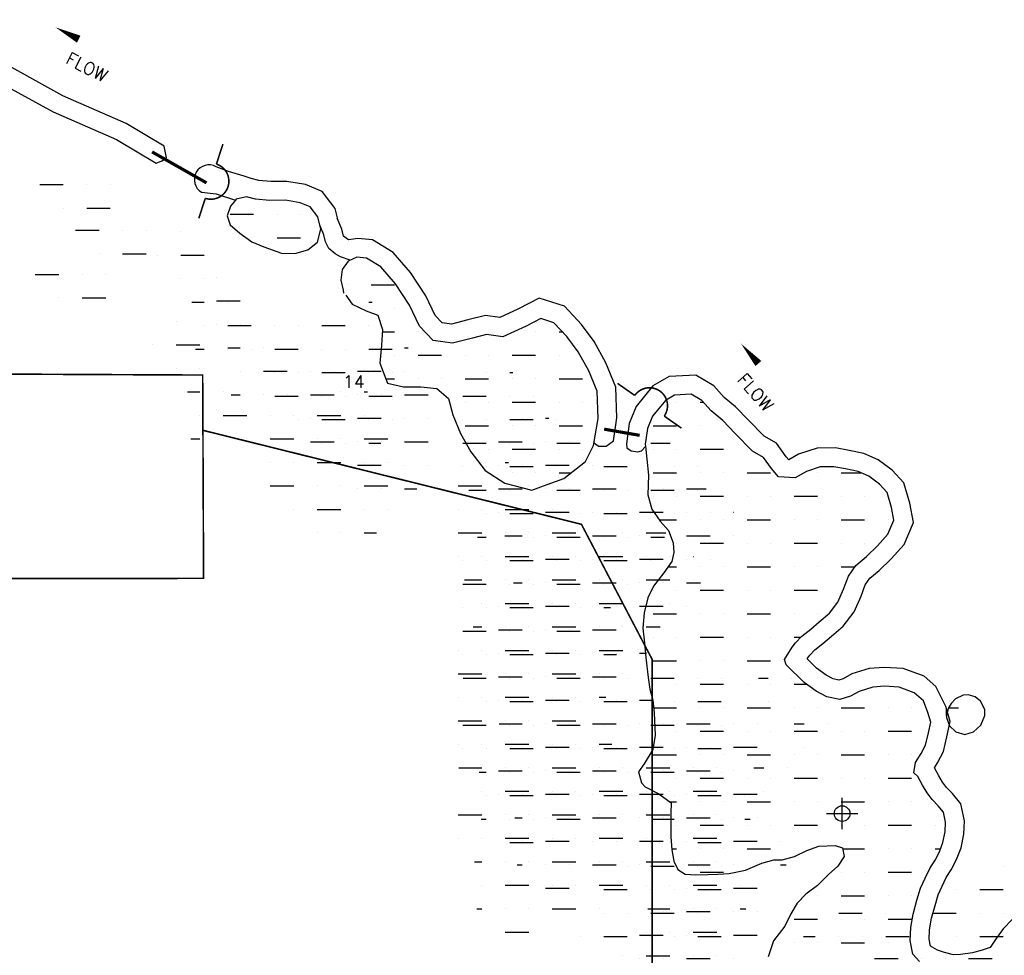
# Model space of a CAD drawing. Extents: x 212057 to 259631, y 788316 to 850646.
# Tile 16 of 20: x 241657 to 247942, y 807069 to 813042. Entities that reach past the tile are written whole.
import ezdxf
from ezdxf.enums import TextEntityAlignment as Align

# ---------------------------------------------------------------- set-up
doc = ezdxf.new("R2010")
doc.units = 0
doc.header["$LTSCALE"] = 800
doc.header["$PDMODE"] = 34
doc.header["$PDSIZE"] = 100
doc.linetypes.add('DASHED', pattern=[0])
doc.layers.get('0').update_dxf_attribs({"linetype": 'CONTINUOUS'})
for name, color, linetype in [('HATCH', 3, 'CONTINUOUS'), ('PLAKES', 5, 'CONTINUOUS'), ('SEC', 2, 'CONTINUOUS'), ('STRUCTURES', 1, 'CONTINUOUS'), ('SUBBASINS', 6, 'DASHED'), ('TEXT', 7, 'CONTINUOUS'), ('WL-PRESERVE', 14, 'CONTINUOUS')]:
    doc.layers.add(name, color=color, linetype=linetype)
doc.layers.get('0').off()
doc.styles.get("Standard").update_dxf_attribs({"font": 'ROMANT'})

# ---------------------------------------------------------------- blocks, each defined once
blk = doc.blocks.new('FLARROW')
at = {"layer": 'PLAKES', "color": 0}
blk.add_lwpolyline([(0, 0, 0, 0.05, 0), (0.1678, 0, 0, 0, -0.087559), (0.2673, -0.0176, 0, 0, 0.245722), (0.3552, -0.0059, 0, 0, -0.309425), (0.4918, -0.0039, 0, 0, 0), (0.5581, -0.0059, 0, 0, 0)], format="xyseb", dxfattribs=at)
blk.add_text('FLOW', height=0.08, dxfattribs=at).set_placement((0.2947, -0.1756), align=Align.CENTER)
blk = doc.blocks.new('WEIR')
at = {"layer": 'STRUCTURES', "color": 0, "const_width": 20}
blk.add_lwpolyline([(0, 498), (0, 230, -1), (0, -230), (0, -498)], format="xyb", dxfattribs=at)
blk = doc.blocks.new('*X')
at = {"color": 0}
for p, q in [((243000, 811800), (243150, 811800)), ((243300, 811800), (243300, 811800)), ((243450, 811800), (243450, 811800)), ((243150, 811650), (243150, 811650)), ((243300, 811650), (243450, 811650)), ((243900, 811500), (243900, 811500)), ((243750, 811350), (243750, 811350)), ((243900, 811350), (244050, 811350)), ((243900, 811200), (243900, 811200)), ((244050, 811200), (244050, 811200)), ((243971.2, 811050), (244050, 811050)), ((244200, 811050), (244200, 811050)), ((244950, 811050), (244950, 811050)), ((245100, 811050), (245121.7, 811050)), ((244050, 810900), (244050, 810900)), ((244200, 810900), (244350, 810900)), ((244500, 810900), (244500, 810900)), ((244650, 810900), (244650, 810900)), ((244800, 810900), (244950, 810900)), ((245100, 810900), (245100, 810900)), ((243993.2, 810750), (244050, 810750)), ((244200, 810750), (244200, 810750)), ((244350, 810750), (244350, 810750)), ((244500, 810750), (244650, 810750)), ((244800, 810750), (244800, 810750)), ((244950, 810750), (244950, 810750)), ((245100, 810750), (245250, 810750)), ((244500, 810600), (244500, 810600)), ((244650, 810600), (244650, 810600)), ((244800, 810600), (244950, 810600)), ((245100, 810600), (245100, 810600)), ((245250, 810600), (245250, 810600)), ((245850, 810600), (245850, 810600)), ((246000, 810600), (246020.9, 810600)), ((244500, 810450), (244650, 810450)), ((244800, 810450), (244800, 810450)), ((244950, 810450), (244950, 810450)), ((245100, 810450), (245250, 810450)), ((245700, 810450), (245850, 810450)), ((246000, 810450), (246000, 810450)), ((246150, 810450), (246150, 810450)), ((244650, 810300), (244650, 810300)), ((244800, 810300), (244950, 810300)), ((245100, 810300), (245100, 810300)), ((245250, 810300), (245250, 810300)), ((245700, 810300), (245700, 810300)), ((245850, 810300), (245850, 810300)), ((246000, 810300), (246150, 810300)), ((246300, 810300), (246300, 810300)), ((244800, 810150), (244800, 810150)), ((244950, 810150), (244950, 810150)), ((245100, 810150), (245177.8, 810150)), ((245700, 810150), (245850, 810150)), ((246000, 810150), (246000, 810150)), ((246150, 810150), (246150, 810150)), ((246300, 810150), (246450, 810150)), ((246750, 810150), (246750, 810150)), ((246900, 810150), (247025.1, 810150)), ((245700, 810000), (245700, 810000)), ((245850, 810000), (245850, 810000)), ((246000, 810000), (246150, 810000)), ((246300, 810000), (246300, 810000)), ((246450, 810000), (246450, 810000)), ((246600, 810000), (246750, 810000)), ((246900, 810000), (246900, 810000)), ((247050, 810000), (247050, 810000)), ((247200, 810000), (247201, 810000)), ((245739.3, 809850), (245850, 809850)), ((246000, 809850), (246000, 809850)), ((246150, 809850), (246150, 809850)), ((246300, 809850), (246450, 809850)), ((246600, 809850), (246600, 809850)), ((246750, 809850), (246750, 809850)), ((246900, 809850), (247050, 809850)), ((247200, 809850), (247200, 809850)), ((245850, 809700), (245850, 809700)), ((246000, 809700), (246150, 809700)), ((246300, 809700), (246300, 809700)), ((246450, 809700), (246450, 809700)), ((246600, 809700), (246750, 809700)), ((246900, 809700), (246900, 809700)), ((247050, 809700), (247050, 809700)), ((245794.8, 809550), (245850, 809550)), ((246000, 809550), (246000, 809550)), ((246150, 809550), (246150, 809550)), ((246300, 809550), (246450, 809550)), ((246600, 809550), (246600, 809550)), ((246750, 809550), (246750, 809550)), ((246900, 809550), (246988.2, 809550)), ((245700, 809400), (245700, 809400)), ((245850, 809400), (245850, 809400)), ((246000, 809400), (246150, 809400)), ((246300, 809400), (246300, 809400)), ((246450, 809400), (246450, 809400)), ((246600, 809400), (246750, 809400)), ((246900, 809400), (246900, 809400)), ((245700, 809250), (245850, 809250)), ((246000, 809250), (246000, 809250)), ((246150, 809250), (246150, 809250)), ((246300, 809250), (246450, 809250)), ((246600, 809250), (246600, 809250)), ((246750, 809250), (246750, 809250)), ((245700, 809100), (245700, 809100)), ((245850, 809100), (245850, 809100)), ((246000, 809100), (246150, 809100)), ((246300, 809100), (246300, 809100)), ((246450, 809100), (246450, 809100)), ((246600, 809100), (246643.2, 809100)), ((245700, 808950), (245850, 808950)), ((246000, 808950), (246000, 808950)), ((246150, 808950), (246150, 808950)), ((246300, 808950), (246450, 808950)), ((245700, 808800), (245700, 808800)), ((245850, 808800), (245850, 808800)), ((246000, 808800), (246150, 808800)), ((246300, 808800), (246300, 808800)), ((246450, 808800), (246450, 808800)), ((246600, 808800), (246680.6, 808800)), ((245703.7, 808650), (245850, 808650)), ((246000, 808650), (246000, 808650)), ((246150, 808650), (246150, 808650)), ((246300, 808650), (246450, 808650)), ((246600, 808650), (246600, 808650)), ((246750, 808650), (246750, 808650)), ((246900, 808650), (247050, 808650)), ((247200, 808650), (247200, 808650)), ((247350, 808650), (247350, 808650)), ((247587.3, 808650), (247650, 808650)), ((247800, 808650), (247800, 808650)), ((245850, 808500), (245850, 808500)), ((246000, 808500), (246150, 808500)), ((246300, 808500), (246300, 808500)), ((246450, 808500), (246450, 808500)), ((246600, 808500), (246750, 808500)), ((246900, 808500), (246900, 808500)), ((247050, 808500), (247050, 808500)), ((247200, 808500), (247350, 808500)), ((247650, 808500), (247650, 808500)), ((245700, 808350), (245850, 808350)), ((246000, 808350), (246000, 808350)), ((246150, 808350), (246150, 808350)), ((246300, 808350), (246450, 808350)), ((246600, 808350), (246600, 808350)), ((246750, 808350), (246750, 808350)), ((246900, 808350), (247050, 808350)), ((247200, 808350), (247200, 808350)), ((247350, 808350), (247350, 808350)), ((245700, 808200), (245700, 808200)), ((245850, 808200), (245850, 808200)), ((246000, 808200), (246150, 808200)), ((246300, 808200), (246300, 808200)), ((246450, 808200), (246450, 808200)), ((246600, 808200), (246750, 808200)), ((246900, 808200), (246900, 808200)), ((247050, 808200), (247050, 808200)), ((247200, 808200), (247350, 808200)), ((245804.2, 808050), (245850, 808050)), ((246000, 808050), (246000, 808050)), ((246150, 808050), (246150, 808050)), ((246300, 808050), (246450, 808050)), ((246600, 808050), (246600, 808050)), ((246750, 808050), (246750, 808050)), ((246900, 808050), (247050, 808050)), ((247200, 808050), (247200, 808050)), ((247350, 808050), (247350, 808050)), ((245850, 807900), (245850, 807900)), ((246000, 807900), (246150, 807900)), ((246300, 807900), (246300, 807900)), ((246450, 807900), (246450, 807900)), ((246600, 807900), (246750, 807900)), ((246900, 807900), (246900, 807900)), ((247050, 807900), (247050, 807900)), ((247200, 807900), (247350, 807900)), ((247500, 807900), (247500, 807900)), ((245818.4, 807750), (245850, 807750)), ((246000, 807750), (246000, 807750)), ((246150, 807750), (246150, 807750)), ((246300, 807750), (246450, 807750)), ((246600, 807750), (246600, 807750)), ((246909.7, 807750), (247050, 807750)), ((247200, 807750), (247200, 807750)), ((247350, 807750), (247350, 807750)), ((247500, 807750), (247535.4, 807750)), ((246000, 807600), (246150, 807600)), ((246900, 807600), (246900, 807600)), ((247050, 807600), (247050, 807600)), ((247200, 807600), (247350, 807600)), ((246750, 807450), (246750, 807450)), ((246900, 807450), (247050, 807450)), ((247200, 807450), (247200, 807450)), ((247350, 807450), (247350, 807450)), ((249150, 807450), (249150, 807450)), ((246600, 807300), (246750, 807300)), ((246900, 807300), (246900, 807300)), ((247050, 807300), (247050, 807300)), ((247200, 807300), (247350, 807300)), ((248850, 807300), (248850, 807300)), ((249000, 807300), (249150, 807300)), ((246600, 807150), (246600, 807150)), ((246750, 807150), (246750, 807150)), ((246900, 807150), (247050, 807150)), ((247200, 807150), (247200, 807150)), ((248100, 807150), (248250, 807150)), ((248400, 807150), (248400, 807150)), ((248550, 807150), (248550, 807150)), ((248700, 807150), (248850, 807150)), ((249000, 807150), (249000, 807150)), ((249150, 807150), (249150, 807150)), ((246450, 807000), (246450, 807000)), ((246600, 807000), (246750, 807000)), ((246900, 807000), (246900, 807000)), ((247050, 807000), (247050, 807000)), ((247200, 807000), (247350, 807000)), ((247875.8, 807000), (247950, 807000)), ((248100, 807000), (248100, 807000)), ((248250, 807000), (248250, 807000)), ((248400, 807000), (248550, 807000)), ((248700, 807000), (248700, 807000)), ((248850, 807000), (248850, 807000)), ((249000, 807000), (249150, 807000))]:
    blk.add_line(p, q, dxfattribs=at)

msp = doc.modelspace()

# ---------------------------------------------------------------- linework, layer by layer
at = {"layer": 'PLAKES', "color": 0}
msp.add_lwpolyline([(240734, 812812.9), (241061, 812793.8), (241275.2, 812741.2), (241386.4, 812702.6), (241516.8, 812663.9), (241531.3, 812639.8), (241870.9, 812453.4), (242274, 812277.5), (242528.6, 812125.2), (242563.9, 812140.8), (242593.2, 812159.6), (242578.7, 812234.9), (242336.4, 812379.9), (241931.8, 812556.5), (241489.8, 812800.4), (241093.6, 812906.3), (240763.7, 812925.6), (240723.5, 812911.8), (240710.3, 812888.6), (240703.7, 812872.1), (240706.1, 812853.3), (240709.1, 812829.9)], close=True, dxfattribs=at)
msp.add_lwpolyline([(243687.3, 811767.6), (243670, 811835.7), (243587.4, 811944.8), (243480.5, 811989.5), (243363, 812009.9), (243258.9, 812008.3), (243183.9, 812015.6), (243134.3, 812028.3), (243090, 812043.4), (242990.6, 812073.3), (242911, 812103.1, 0.993614), (242818.2, 811940.7), (242911, 811930.7), (243034.1, 811890.8)], format="xyb", dxfattribs=at)
for points in [[(243767, 811506.5), (243705.3, 811527.9), (243671.3, 811547.8), (243630.2, 811581.8), (243609, 811624.2), (243599, 811668.1), (243573.2, 811729.3)], [(245322.3, 810342.2), (245337.1, 810329.8), (245353.7, 810319.9), (245400.1, 810319.9), (245446.5, 810353), (245468.6, 810501.3), (245461.6, 810695.6), (245399.3, 810851.9), (245323.4, 810987.8), (245242.4, 811096.9), (245133.5, 811212.3), (244973.4, 811264.8), (244836.9, 811193.2), (244722.6, 811141.6), (244630.3, 811153.3), (244517.6, 811126.2), (244412.9, 811099.2), (244354.5, 811107), (244309.7, 811154.2), (244248.9, 811279.2), (244152.3, 811429), (244041.3, 811556.7), (243909.1, 811637.4), (243816.2, 811646.2), (243755.7, 811637.5), (243740.2, 811646.5), (243723.9, 811660), (243713.7, 811705), (243683.7, 811776)], [(247991.2, 807297.4), (247935.6, 807239.3), (247885.2, 807169.7), (247852.2, 807118.4), (247799.8, 807101.8), (247738.9, 807086.2), (247662.1, 807074.6), (247618.1, 807072.5), (247560.2, 807086.6), (247515.5, 807102.6), (247470.5, 807127.8), (247461.2, 807172.1), (247465, 807232.5), (247477.9, 807306.7), (247499.6, 807388.4), (247519.2, 807455.1), (247545.4, 807510.5), (247571.1, 807565.9), (247603.3, 807615.3), (247637.5, 807680.6), (247665.9, 807755.6), (247682.7, 807841.8), (247688.1, 807927.6), (247664.2, 808036.1), (247610.2, 808102.3), (247573.5, 808141.6), (247548.1, 808175.2), (247523.2, 808215), (247496.6, 808266.6), (247516.5, 808298.6), (247553.5, 808370.5), (247574.7, 808463.9), (247597.2, 808561.7), (247568.3, 808658.3), (247504.6, 808784.6), (247429.5, 808850.4), (247295.9, 808899.8), (247176, 808906.6), (247079.8, 808900.2), (246968.4, 808865.2), (246912.7, 808835.2), (246885.3, 808826.4), (246849.6, 808833.5), (246804.9, 808856.9), (246743.4, 808902.9), (246683.2, 808961.4), (246687.7, 808968.7), (246700.5, 808985.7), (246731.6, 809018.9), (246783, 809059.4), (246838.5, 809106.6), (246914, 809171.3), (246983, 809261.1), (247027.6, 809361), (247054.5, 809433.7), (247083.8, 809477.2), (247143, 809526.1), (247219.1, 809599.3), (247301.8, 809691.8), (247361.2, 809833.1), (247339.4, 809954.7), (247301.1, 810084.8), (247226.1, 810166.8), (247137.1, 810232.1), (247044.7, 810272.4), (246951.5, 810291.5), (246864.4, 810308.1), (246746.3, 810307.4), (246629.1, 810268.2), (246566.9, 810232.3), (246549.7, 810252.2), (246487.5, 810338.3), (246409.1, 810383.3), (246307.8, 810486.8), (246226.8, 810571.1), (246154.7, 810631.2), (246087.8, 810704.8), (245972.2, 810772), (245802.4, 810763.9), (245699.4, 810704.6), (245592, 810573.3), (245546.6, 810464.3), (245529.5, 810333.9), (245532, 810308), (245559.2, 810290.1), (245602.3, 810283.4), (245625.5, 810290.1), (245651.8, 810316.6)]]:
    msp.add_lwpolyline(points, dxfattribs=at)
at = {"layer": 'SEC', "color": 0}
msp.add_point((246906.6, 807973.9), dxfattribs=at)
at = {"layer": 'STRUCTURES', "color": 0, "const_width": 20}
for points in [[(242502, 812197.9), (242849.4, 812000.3)], [(245387.7, 810428.1), (245614.4, 810388.5)]]:
    msp.add_lwpolyline(points, dxfattribs=at)
at = {"layer": 'SUBBASINS', "color": 0, "const_width": 10}
for points in [[(240302, 808677.4), (241513.7, 809474.8), (242830.7, 809475.6), (242824.9, 810773.5), (240405.5, 810785), (240569.6, 812008.4), (240644.3, 812734)], [(245694.2, 805557.8), (245694.2, 808957.8), (245242.5, 809820.8), (242826.5, 810420.7)]]:
    msp.add_lwpolyline(points, dxfattribs=at)
at = {"layer": 'WL-PRESERVE', "color": 0}
for points in [[(243034.1, 811890.8), (243002, 811851.9), (242980.6, 811790.5), (242999.7, 811732.4), (243061.6, 811678.9), (243138.8, 811623.9), (243214.3, 811592.1), (243328.4, 811550.8), (243413.4, 811549.1), (243495.4, 811571.9), (243557.1, 811621.4), (243579.6, 811704.1), (243559.7, 811782.6), (243511.2, 811846.6), (243446.6, 811873.6), (243353.6, 811889.7), (243254.1, 811888.2), (243163.1, 811897), (243104.5, 811912), (243039.2, 811897)], [(247572.4, 808639.3), (247572.7, 808586.5), (247592.4, 808534.9), (247632.8, 808494.9), (247690.9, 808478.4), (247746.1, 808495.8), (247791.7, 808537.5), (247818.1, 808600.9), (247818.3, 808638), (247790.4, 808692.1), (247755.4, 808719.3), (247710.9, 808733), (247679.2, 808730.5), (247631, 808706.8), (247603.3, 808677.3), (247584, 808644.5), (247572, 808598.9)]]:
    msp.add_lwpolyline(points, close=True, dxfattribs=at)
for points in [[(243739.3, 811283.8), (243778.6, 811225.1), (243867.6, 811184.2), (243942.4, 811156.5), (243972.1, 811065.1), (243965.9, 810962.4), (243955.3, 810848.6), (244003.9, 810722.3), (244107.7, 810699.2), (244217.7, 810698.3), (244320.3, 810686.8), (244394.3, 810623.3), (244420.9, 810519.2), (244471.3, 810400.8), (244535.8, 810284.2), (244629, 810165.2), (244752.6, 810083.8), (244925.3, 810038.6), (245023.7, 810075.1), (245129.3, 810112.4), (245268.7, 810220.6), (245319.1, 810323.8), (245348.6, 810497), (245342.4, 810670.5), (245290.7, 810800.2), (245222.4, 810922.5), (245150.3, 811019.7), (245067.1, 811107.8), (244984.2, 811135), (244889.6, 811085.3), (244741.1, 811018.3), (244637, 811031.5), (244546.6, 811009.7), (244420.2, 810977.2), (244296.6, 810993.6), (244209.9, 811085.1), (244144.2, 811220.2), (244056.1, 811356.7), (243962.9, 811463.9), (243870.2, 811520.6), (243808.1, 811526.4), (243754.2, 811500.2), (243714.5, 811448.1), (243705.7, 811378.9), (243720.7, 811315.2), (243723.5, 811295.8)], [(247401.2, 807029), (247358.4, 807077.6), (247340.4, 807163.4), (247345.7, 807246.6), (247360.6, 807332.4), (247384, 807420.8), (247406.8, 807497.9), (247436.7, 807561.4), (247465.9, 807624.3), (247499.7, 807676), (247527.8, 807729.8), (247550, 807788.5), (247563.4, 807857.1), (247567.3, 807918.3), (247553.2, 807982.3), (247519.7, 808023.3), (247481.5, 808064.3), (247449.2, 808107.1), (247418.8, 808155.5), (247390.9, 808209.9), (247363.9, 808234.6), (247375.7, 808299.4), (247412, 808357.7), (247439.8, 808411.8), (247457.7, 808490.6), (247473.1, 808557.7), (247454.7, 808619.3), (247425.5, 808694.4), (247367.1, 808745.6), (247271.2, 808781), (247176.6, 808786.4), (247102, 808781.4), (247015.3, 808754.2), (246960, 808724.3), (246892.5, 808702.6), (246809.2, 808719.1), (246740.7, 808755), (246665.3, 808811.4), (246550.5, 808923), (246539.7, 808958.1), (246588.6, 809036.7), (246608.6, 809063.1), (246650.2, 809107.5), (246707, 809152.3), (246760.6, 809197.8), (246826.4, 809254.3), (246879.2, 809323), (246916.4, 809406.3), (246946.9, 809488.9), (246994.1, 809558.6), (247063, 809615.7), (247132.6, 809682.7), (247199, 809756.8), (247236.8, 809846.9), (247222.5, 809927.2), (247193.9, 810024.3), (247145.6, 810077), (247076.9, 810127.4), (247008.3, 810157.4), (246928.2, 810173.8), (246853.5, 810188), (246766.2, 810187.5), (246678.7, 810158.3), (246606.1, 810116.4), (246501.4, 810124.8), (246455.5, 810177.6), (246405.4, 810247.1), (246334.9, 810287.5), (246221.6, 810403.3), (246144.9, 810483.2), (246071.5, 810544.3), (246011.5, 810610.4), (245942.5, 810650.5), (245837.1, 810645.5), (245778.3, 810611.6), (245696, 810510.9), (245663.5, 810432.9), (245650.3, 810331.9), (245651.5, 810319.4), (245659.4, 810237.5), (245670.5, 810134.8), (245665.6, 810008.9), (245691.8, 809916.4), (245745.9, 809840.9), (245797.8, 809781.4), (245828.5, 809701.5), (245833.1, 809640.2), (245819.1, 809584.3), (245767.7, 809511.8), (245702.2, 809424.9), (245666.4, 809351), (245642.2, 809256.3), (245634.7, 809157), (245644.9, 809063.8), (245654.4, 808970.7), (245669.3, 808841.8), (245680.2, 808767.5), (245698.5, 808697.2), (245707.3, 808617.3), (245712.5, 808475.1), (245697.7, 808383.4), (245642.8, 808290.8), (245607.5, 808240.1), (245625.8, 808170.3), (245650.4, 808145.1), (245735.9, 808100.2), (245814.5, 808042.4), (245813.7, 807979.4), (245812.2, 807909), (245814.3, 807826.4), (245818.8, 807743.3), (245833.1, 807670.2), (245856.9, 807618.1), (245904.8, 807586.4), (245971.8, 807584), (246048.9, 807585.2), (246112.8, 807587.6), (246186.3, 807590.6), (246288.9, 807613.2), (246394.7, 807657.8), (246470.8, 807679), (246524.3, 807679.1), (246603, 807700.3), (246681.9, 807738.9), (246757.9, 807766.1), (246863.1, 807770.8), (246908.4, 807756.2), (246919.9, 807699.4), (246878.9, 807639), (246820.7, 807584.8), (246749.8, 807514.8), (246674.1, 807460.3), (246619.3, 807402.2), (246578.3, 807333.3), (246540.6, 807255.2), (246467.8, 807161.9), (246435.3, 807060.2)]]:
    msp.add_lwpolyline(points, dxfattribs=at)

# ---------------------------------------------------------------- block references
at = {"layer": 'HATCH', "color": 0}
for p in [(-1215.2, 189.3), (0, 0), (0, 0), (0, 0), (0, 0), (0, 0), (0, 0), (0, 0), (0, 0), (0, 0), (0, 0), (0, 0), (0, 0), (0, 0), (0, 0), (0, 0), (0, 0), (0, 0), (0, 0), (0, 0), (0, 0), (0, 0), (0, 0), (0, 0), (-986, -102), (-1243.9, -383.8)]:
    msp.add_blockref('*X', p, dxfattribs=at)
at = {"layer": 'PLAKES', "color": 0, "xscale": 1000, "yscale": 1000, "zscale": 1000}
for p, rotation in [((241884.3, 812993.8), 332.9279197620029), ((246261.5, 810973.5), 311.1859251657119)]:
    msp.add_blockref('FLARROW', p, dxfattribs=dict(at, rotation=rotation))
at = {"layer": 'STRUCTURES', "color": 0, "xscale": 0.5, "yscale": 0.5, "zscale": 0.5}
for p, rotation in [((242877.1, 812010.8), 342), ((245677.1, 810577.4), 55)]:
    msp.add_blockref('WEIR', p, dxfattribs=dict(at, rotation=rotation))

# ---------------------------------------------------------------- texts
at = {"layer": 'TEXT', "color": 0}
msp.add_text('14', height=80, dxfattribs=at).set_placement((243720.6, 810691.6))

doc.saveas('drawing.dxf')
